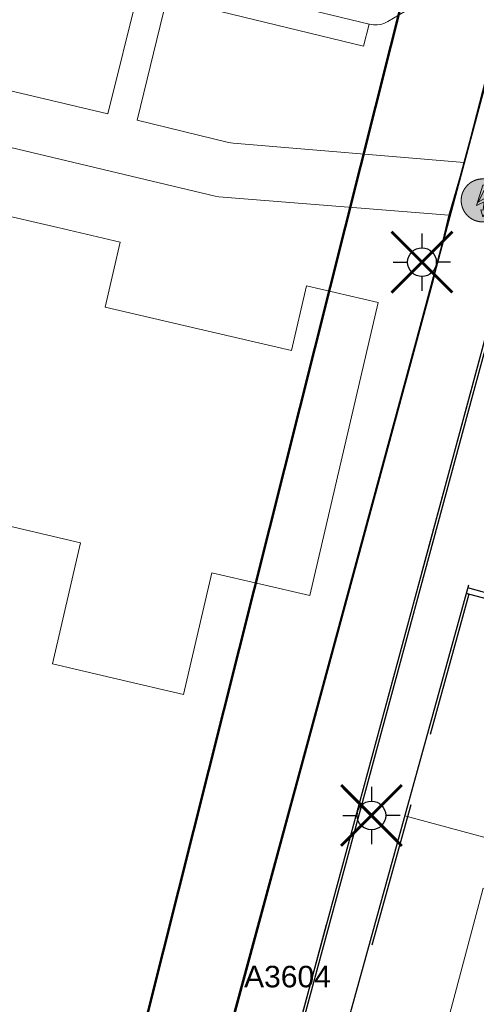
# Model space of a CAD drawing. Header units: metres. Extents: x 253535 to 254630, y 592458 to 593699.
# Tile 10 of 40: x 253665 to 253681, y 593026 to 593060. Entities that reach past the tile are written whole.
import ezdxf
from ezdxf.enums import TextEntityAlignment as Align

# ---------------------------------------------------------------- set-up
doc = ezdxf.new("R2010")
doc.units = ezdxf.units.M
doc.linetypes.add('DASHED', pattern=[19.05, 12.7, -6.35])
for name, color, linetype, lineweight in [('ALGEMEEN WERKGRENS', 10, 'FENCELINE1', 50), ('B-WE-OG-TERREIN_BEGROEID-GV', 254, 'Continuous', 18), ('B-WE-OG-TERREIN_ERF-GV', 254, 'Continuous', 18), ('B-WE-VH-OPENVERHARDING-GV', 254, 'Continuous', 18), ('N-woningen', 1, 'Continuous', 0)]:
    doc.layers.add(name, color=color, linetype=linetype, lineweight=lineweight)
for name, color, linetype in [('B-EI-OV-Mast_0_Symbool_Code', 7, 'Continuous'), ('B-EI-OV-Mast_1_Mastnummer-T', 7, 'Continuous'), ('B-EI-OV-Mast_2_Kast-en-Groep-T', 7, 'Continuous'), ('B-EI-OV-Mast_4_Overig_1-T', 7, 'Continuous'), ('B-EI-OV-Mast_5_Overig_2-T', 7, 'Continuous'), ('B-IN-LICHTMAST', 7, 'Continuous'), ('N-EI-OV-Mast-S', 7, 'Continuous'), ('N-EI-OV-Mast_0_Symbool_Code', 7, 'Continuous'), ('N-EI-OV-Mast_1_Mastnummer-T', 7, 'Continuous'), ('N-EI-OV-Mast_2_Kast-en-Groep-T', 7, 'Continuous'), ('N-EI-OV-Mast_4_Overig_1-T', 7, 'Continuous'), ('N-EI-OV-Mast_5_Overig_2-T', 7, 'Continuous'), ('N-WB-ARC-ASFALT', 8, 'Continuous'), ('N-WB-BAND GAZONBAND 10x20', 7, 'DASHED'), ('N-WB-BAND OPSLUITBAND 10x20', 7, 'DASHED'), ('N-WB-KANTVERHARDING', 2, 'Continuous'), ('V-EI-OV-Mast-S', 1, 'Continuous'), ('V-EI-OV-Mast_1_Mastnummer-T', 7, 'Continuous'), ('V-EI-OV-Mast_2_Kast-en-Groep-T', 7, 'Continuous'), ('V-EI-OV-Mast_4_Overig_1-T', 7, 'Continuous'), ('V-EI-OV-Mast_5_Overig_2-T', 7, 'Continuous'), ('X-EI-OV-Aansluiting-S', 1, 'Continuous'), ('X-EI-OV-Aansluiting_0_Symbool_Code', 7, 'Continuous'), ('X-EI-OV-Aansluiting_1_Mastnummer-T', 7, 'Continuous'), ('X-EI-OV-Aansluiting_2_Groep_en_Fase-T', 7, 'Continuous'), ('X-EI-OV-Aansluiting_4_Overig_1-T', 7, 'Continuous'), ('X-EI-OV-Aansluiting_5_Overig_2-T', 7, 'Continuous')]:
    doc.layers.add(name, color=color, linetype=linetype)
doc.styles.add('ARIAL', font='arial.ttf')
doc.linetypes.add('FENCELINE1', pattern='A,6.35,-2.54,[133,ltypeshp.shx,S=2.54,R=0,X=-2.54,Y=0],-2.54,25.4', length=36.83)

# ---------------------------------------------------------------- blocks, each defined once
blk = doc.blocks.new('*U7')
at = {"layer": 'X-EI-OV-Aansluiting-S'}
h = blk.add_hatch(color=0, dxfattribs=at)
h.set_gradient(color1=(0, 255, 0), tint=1, name='SPHERICAL')
edge = h.paths.add_edge_path()
edge.add_arc((0, 0), 0.75, 0, 360)
h = blk.add_hatch(color=7, dxfattribs=at)
h.dxf.hatch_style = 1
h.paths.add_polyline_path([(0.067, -0.354), (0.229, 0.164), (-0.156, -0.067), (0.15, 0.534), (0, 0.534), (-0.219, -0.183), (0.048, -0.047), (0.015, -0.345), (-0.07, -0.331), (0.002, -0.571), (0.152, -0.367)])
at = {"layer": 'X-EI-OV-Aansluiting-S', "color": 7, "const_width": 0.0375}
blk.add_lwpolyline([(0, 0.75, -1), (0, -0.75, -1), (0, 0.75, -1.11402)], format="xyb", dxfattribs=at)
at = {"layer": 'X-EI-OV-Aansluiting-S', "color": 7, "lineweight": 0, "flags": 128}
blk.add_lwpolyline([(0.067, -0.354), (0.229, 0.164), (-0.156, -0.067), (0.15, 0.534), (0, 0.534), (-0.219, -0.183), (0.048, -0.047), (0.015, -0.345), (-0.07, -0.331), (0.002, -0.571), (0.152, -0.367)], close=True, dxfattribs=at)
at = {"layer": 'X-EI-OV-Aansluiting_0_Symbool_Code', "style": 'ARIAL'}
blk.add_attdef('CODE', text='', height=1.5, dxfattribs=at).set_placement((-10, 0), align=Align.MIDDLE_CENTER)
at = {"layer": 'X-EI-OV-Aansluiting_1_Mastnummer-T', "style": 'ARIAL'}
blk.add_attdef('MASTNR', text='', height=0.75, dxfattribs=at).set_placement((6.75, 2.25), align=Align.MIDDLE_LEFT)
at = {"layer": 'X-EI-OV-Aansluiting_2_Groep_en_Fase-T', "style": 'ARIAL'}
for tag, p in [('KASTNR', (6.75, 1.125)), ('GROEP', (6.75, 0))]:
    blk.add_attdef(tag, text='', height=0.75, dxfattribs=at).set_placement(p, align=Align.MIDDLE_LEFT)
at = {"layer": 'X-EI-OV-Aansluiting_4_Overig_1-T', "style": 'ARIAL'}
blk.add_attdef('OVERIG1', text='', height=0.75, dxfattribs=at).set_placement((6.75, -1.125), align=Align.MIDDLE_LEFT)
at = {"layer": 'X-EI-OV-Aansluiting_5_Overig_2-T', "style": 'ARIAL'}
blk.add_attdef('OVERIG2', text='', height=0.75, dxfattribs=at).set_placement((6.75, -2.25), align=Align.MIDDLE_LEFT)
blk = doc.blocks.new('*U10')
at = {"layer": 'N-EI-OV-Mast-S'}
h = blk.add_hatch(color=0, dxfattribs=at)
h.dxf.hatch_style = 1
edge = h.paths.add_edge_path()
edge.add_line((-0.187, -0.726), (0.187, 0.726))
edge.add_arc((0, 0), 0.75, 255.5449, 435.5449, ccw=False)
blk.add_lwpolyline([(-0.187, -0.726), (0.187, 0.726, -1), (-0.187, -0.726, 0)], format="xyb", dxfattribs=at)
blk.add_circle((0, 0), 0.75, dxfattribs=at)
at = {"layer": 'N-EI-OV-Mast_0_Symbool_Code', "style": 'ARIAL'}
blk.add_attdef('CODE', text='', height=1.5, dxfattribs=at).set_placement((0.471, -1.935), align=Align.MIDDLE_CENTER)
at = {"layer": 'N-EI-OV-Mast_1_Mastnummer-T', "style": 'ARIAL'}
blk.add_attdef('MASTNR', text='', height=0.75, dxfattribs=at).set_placement((-2.049, 2.362), align=Align.MIDDLE_LEFT)
at = {"layer": 'N-EI-OV-Mast_2_Kast-en-Groep-T', "style": 'ARIAL'}
for tag, p in [('KASTNR', (-2.049, 1.237)), ('GROEP', (-2.049, 0.112))]:
    blk.add_attdef(tag, text='', height=0.75, dxfattribs=at).set_placement(p, align=Align.MIDDLE_LEFT)
at = {"layer": 'N-EI-OV-Mast_4_Overig_1-T', "style": 'ARIAL'}
blk.add_attdef('OVERIG1', text='', height=0.75, dxfattribs=at).set_placement((-2.049, -1.013), align=Align.MIDDLE_LEFT)
at = {"layer": 'N-EI-OV-Mast_5_Overig_2-T', "style": 'ARIAL'}
blk.add_attdef('OVERIG2', text='', height=0.75, dxfattribs=at).set_placement((-2.049, -2.138), align=Align.MIDDLE_LEFT)
blk = doc.blocks.new('*U55')
at = {"color": 0}
for points in [[(-1.768, 1.768), (-0.884, 0.884)], [(0, 2.5), (0, 1.25)], [(0.884, 0.884), (1.768, 1.768)], [(-2.5, 0), (-1.25, 0)], [(2.5, 0), (1.25, 0)], [(-1.768, -1.768), (-0.884, -0.884)], [(0, -1.25), (0, -2.5)], [(0.884, -0.884), (1.768, -1.768)]]:
    blk.add_lwpolyline(points, dxfattribs=at)
blk.add_circle((0, 0), 1.25, dxfattribs=at)
at = {"layer": 'B-EI-OV-Mast_0_Symbool_Code', "style": 'ARIAL'}
blk.add_attdef('CODE', text='', height=1.5, dxfattribs=at).set_placement((-10, 0), align=Align.MIDDLE_CENTER)
at = {"layer": 'B-EI-OV-Mast_1_Mastnummer-T', "style": 'ARIAL'}
blk.add_attdef('MASTNR', text='', height=0.75, dxfattribs=at).set_placement((6.75, 2.25), align=Align.MIDDLE_LEFT)
at = {"layer": 'B-EI-OV-Mast_2_Kast-en-Groep-T', "style": 'ARIAL'}
for tag, p in [('KASTNR', (6.75, 1.125)), ('GROEP', (6.75, 0))]:
    blk.add_attdef(tag, text='', height=0.75, dxfattribs=at).set_placement(p, align=Align.MIDDLE_LEFT)
at = {"layer": 'B-EI-OV-Mast_4_Overig_1-T', "style": 'ARIAL'}
blk.add_attdef('OVERIG1', text='', height=0.75, dxfattribs=at).set_placement((6.75, -1.125), align=Align.MIDDLE_LEFT)
at = {"layer": 'B-EI-OV-Mast_5_Overig_2-T', "style": 'ARIAL'}
blk.add_attdef('OVERIG2', text='', height=0.75, dxfattribs=at).set_placement((6.75, -2.25), align=Align.MIDDLE_LEFT)
blk = doc.blocks.new('*U54')
at = {"layer": 'V-EI-OV-Mast-S', "color": 0, "const_width": 0.1}
for points in [[(1.061, 1.061), (-1.061, -1.061)], [(1.061, -1.061), (-1.061, 1.061)]]:
    blk.add_lwpolyline(points, dxfattribs=at)
at = {"layer": 'N-EI-OV-Mast_0_Symbool_Code', "style": 'ARIAL'}
blk.add_attdef('CODE', text='', height=1.5, dxfattribs=at).set_placement((-10, 0), align=Align.MIDDLE_CENTER)
at = {"layer": 'V-EI-OV-Mast_1_Mastnummer-T', "style": 'ARIAL'}
blk.add_attdef('MASTNR', text='', height=0.75, dxfattribs=at).set_placement((6.75, 2.25), align=Align.MIDDLE_LEFT)
at = {"layer": 'V-EI-OV-Mast_2_Kast-en-Groep-T', "style": 'ARIAL'}
for tag, p in [('KASTNR', (6.75, 1.125)), ('GROEP', (6.75, 0))]:
    blk.add_attdef(tag, text='', height=0.75, dxfattribs=at).set_placement(p, align=Align.MIDDLE_LEFT)
at = {"layer": 'V-EI-OV-Mast_4_Overig_1-T', "style": 'ARIAL'}
blk.add_attdef('OVERIG1', text='', height=0.75, dxfattribs=at).set_placement((6.75, -1.125), align=Align.MIDDLE_LEFT)
at = {"layer": 'V-EI-OV-Mast_5_Overig_2-T', "style": 'ARIAL'}
blk.add_attdef('OVERIG2', text='', height=0.75, dxfattribs=at).set_placement((6.75, -2.25), align=Align.MIDDLE_LEFT)

msp = doc.modelspace()

# ---------------------------------------------------------------- linework, layer by layer
at = {"layer": 'ALGEMEEN WERKGRENS', "color": 252, "ltscale": 0.3}
msp.add_lwpolyline([(253983.948, 592985.984), (253988.356, 592968.321, 0.128947), (253974.268, 592955.251), (253970.42, 592946.86, -0.083785), (253948.449, 592913.715, -0.090259), (253907.253, 592881.588, -0.15603), (253824.23, 592866.907), (253796.762, 592870.057), (253704.006, 592881.266), (253656.435, 592886.703), (253655.952, 592882.139), (253632.241, 592884.776), (253632.842, 592889.399), (253559.131, 592897.409), (253563.346, 592914.795), (253595.548, 592909.737), (253609.743, 592910.353), (253615.994, 592914.937), (253624.665, 592952.498), (253653.936, 592964.341), (253680.397, 593069.451), (253685.732, 593068.089)], format="xyb", dxfattribs=at)
at = {"layer": 'B-WE-OG-TERREIN_BEGROEID-GV', "color": 252}
msp.add_lwpolyline([(253679.834, 593061.084), (253677.657, 593059.795), (253677.538, 593059.737), (253677.411, 593059.698), (253677.28, 593059.678), (253677.148, 593059.679), (253677.017, 593059.701), (253677.007, 593059.703), (253676.805, 593058.937), (253669.938, 593060.608), (253668.904, 593056.359), (253672.093, 593055.581), (253672.253, 593055.559), (253680.319, 593054.887), (253681.611, 593059.899)], dxfattribs=at)
at = {"layer": 'B-WE-OG-TERREIN_ERF-GV', "color": 252}
for points in [[(253671.415, 593021.865), (253679.234, 593050.753), (253679.783, 593053.045), (253671.752, 593053.682), (253671.632, 593053.706), (253655.653, 593057.512)], [(253663.815, 593053.157), (253666.141, 593052.616), (253668.317, 593052.11), (253667.79, 593049.844), (253671.041, 593049.088), (253674.292, 593048.332), (253674.816, 593050.585), (253677.312, 593050.004), (253674.935, 593039.79), (253671.511, 593040.587), (253670.525, 593036.346), (253668.237, 593036.879), (253665.949, 593037.411), (253666.93, 593041.63), (253663.601, 593042.405)]]:
    msp.add_lwpolyline(points, dxfattribs=at)
at = {"layer": 'B-WE-VH-OPENVERHARDING-GV', "color": 252}
for points in [[(253663.735, 593062.918), (253677.007, 593059.703), (253677.017, 593059.701), (253677.148, 593059.679), (253677.28, 593059.678), (253677.411, 593059.698), (253677.538, 593059.737), (253677.657, 593059.795), (253679.834, 593061.084), (253679.887, 593061.115), (253680.02, 593061.175), (253680.162, 593061.214), (253680.28, 593061.228), (253661.274, 593065.936)], [(253655.653, 593057.512), (253671.632, 593053.706), (253671.752, 593053.682), (253679.783, 593053.045), (253680.319, 593054.887), (253672.253, 593055.559), (253672.093, 593055.581), (253668.904, 593056.359), (253669.938, 593060.608), (253676.805, 593058.937), (253677.007, 593059.703), (253663.735, 593062.918)], [(253663.553, 593062.145), (253668.94, 593060.842), (253667.89, 593056.583), (253647.426, 593061.428)]]:
    msp.add_lwpolyline(points, dxfattribs=at)
at = {"layer": 'N-WB-ARC-ASFALT', "color": 252}
msp.add_lwpolyline([(253666.331, 593003.273), (253672.781, 593027.054), (253678.777, 593049.164), (253680.319, 593054.887), (253681.64, 593059.798, 0.327961), (253681.114, 593061.024), (253684.156, 593060.295), (253682.231, 593053.169), (253679.06, 593041.418), (253672.708, 593017.996)], format="xyb", dxfattribs=at)
at = {"layer": 'N-WB-BAND GAZONBAND 10x20', "color": 252, "ltscale": 0.5}
msp.add_lwpolyline([(253684.156, 593060.298), (253681.509, 593050.455), (253680.494, 593046.703), (253668.451, 593002.302), (253667.626, 592999.235), (253660.012, 592970.156), (253659.99, 592970.066), (253659.878, 592969.518)], dxfattribs=at)
at = {"layer": 'N-WB-BAND OPSLUITBAND 10x20', "color": 252, "ltscale": 0.4}
msp.add_line((253681.591, 593039.536), (253680.388, 593039.867), dxfattribs=at)
for points in [[(253680.484, 593039.841), (253676.045, 593023.779), (253674.391, 593017.762), (253672.803, 593011.706), (253671.218, 593005.663), (253669.636, 592999.622), (253668.034, 592993.58), (253665.814, 592985.095)], [(253680.537, 593040.034), (253680.537, 593040.033)]]:
    msp.add_lwpolyline(points, dxfattribs=at)
at = {"layer": 'N-WB-KANTVERHARDING', "color": 252}
msp.add_line((253681.644, 593039.729), (253680.441, 593040.06), dxfattribs=at)
for points in [[(253684.253, 593060.272), (253681.606, 593050.429), (253680.59, 593046.677), (253668.547, 593002.276), (253667.723, 592999.209), (253660.109, 592970.131), (253660.088, 592970.044), (253659.976, 592969.498)], [(253681.64, 593059.798), (253679.289, 593051.054), (253678.274, 593047.304), (253677.27, 593043.605), (253666.23, 593002.902), (253665.403, 592999.825), (253657.781, 592970.717), (253657.745, 592970.566), (253657.625, 592969.977)], [(253680.468, 593040.156), (253675.949, 593023.806), (253674.294, 593017.788), (253672.706, 593011.731), (253671.121, 593005.688), (253669.539, 592999.647), (253667.937, 592993.605), (253665.717, 592985.12)]]:
    msp.add_lwpolyline(points, dxfattribs=at)
at = {"layer": 'N-woningen', "color": 252}
for points in [[(253703.392, 593025.347), (253700.046, 593026.228), (253678.244, 593032.11), (253675.951, 593023.805), (253701.184, 593016.89), (253703.392, 593025.347)], [(253680.978, 593029.59), (253669.423, 592986.151), (253679.531, 592983.462), (253691.087, 593026.901)]]:
    msp.add_lwpolyline(points, close=True, dxfattribs=at)

# ---------------------------------------------------------------- block references
at = {"layer": 'B-IN-LICHTMAST', "color": 252, "xscale": 0.4, "yscale": 0.4, "zscale": 0.4}
for p in [(253678.845, 593051.411, -0.308), (253677.082, 593032.126, -0.445)]:
    msp.add_blockref('*U55', p, dxfattribs=at)
at = {"layer": 'N-EI-OV-Mast-S', "color": 5}
ref = msp.add_blockref('*U10', (253674.687, 593024.148), dxfattribs=at)
ref.add_attrib('MASTNR', 'A3604', dxfattribs={"layer": 'N-EI-OV-Mast_1_Mastnummer-T', "color": 6, "height": 0.75, "style": 'ARIAL'}).set_placement((253672.638, 593026.51), align=Align.MIDDLE_LEFT)
ref.add_attrib('CODE', 'A', dxfattribs={"layer": 'N-EI-OV-Mast_0_Symbool_Code', "height": 1.5, "style": 'ARIAL'}).set_placement((253675.158, 593022.213), align=Align.MIDDLE_CENTER)
at = {"layer": 'V-EI-OV-Mast-S', "color": 1}
for p in [(253678.845, 593051.411, -0.308), (253677.082, 593032.126, -0.445)]:
    msp.add_blockref('*U54', p, dxfattribs=at)
at = {"layer": 'X-EI-OV-Aansluiting-S'}
msp.add_blockref('*U7', (253680.963, 593053.563), dxfattribs=at)

doc.saveas('drawing.dxf')
